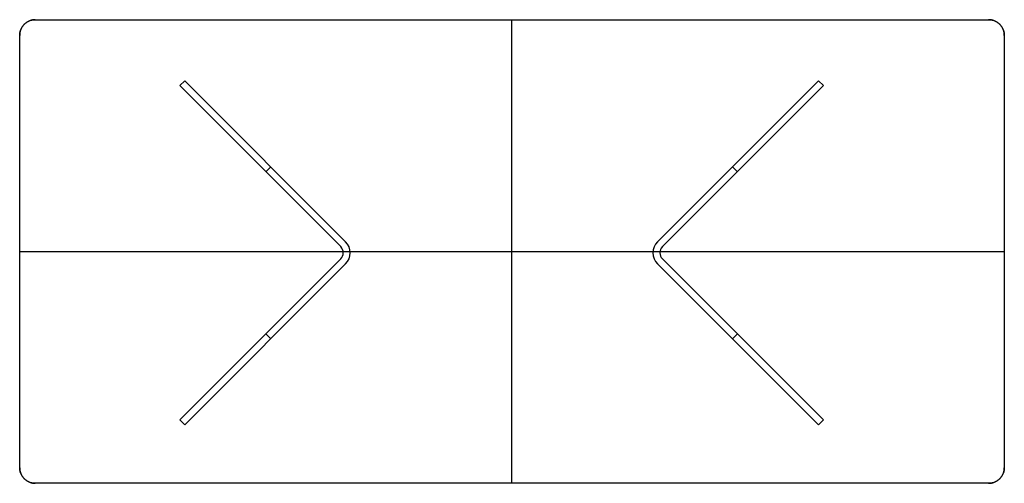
# Model space of a CAD drawing. Header units: millimetres. Extents: x -1479 to 221, y 153 to 953.
import ezdxf

# ---------------------------------------------------------------- set-up
doc = ezdxf.new("R2010")
doc.units = ezdxf.units.MM
doc.header["$MEASUREMENT"] = 0
doc.layers.add('DEFAULT', color=7, linetype='Continuous')

msp = doc.modelspace()

# ---------------------------------------------------------------- linework, layer by layer
at = {"layer": 'DEFAULT'}
for p, q in [((-1452.1, 953.4), (193.9, 953.4)), ((-1452.1, 953.4, 15), (193.9, 953.4, 15)), ((-1479.1, 180.4), (-1479.1, 926.4)), ((-1479.1, 180.4, 15), (-1479.1, 926.4, 15)), ((220.9, 926.4), (220.9, 180.4)), ((220.9, 926.4, 15), (220.9, 180.4, 15)), ((-1202.7, 839.7), (-1202.7, 839.7, -720)), ((-1198.4, 843.9), (-1198.4, 843.9, -720)), ((-1194.2, 848.2), (-916.3, 570.3)), ((-1194.2, 848.2), (-916.3, 570.3)), ((-1194.2, 848.2, -720), (-916.3, 570.3, -720)), ((-1194.2, 848.2), (-1194.2, 848.2, -720)), ((-916.3, 570.3, -360), (-1194.2, 848.2, -360)), ((-100, 848.2), (-377.9, 570.3)), ((-377.9, 570.3), (-100, 848.2)), ((-377.9, 570.3, -720), (-100, 848.2, -720)), ((-100, 848.2, -360), (-377.9, 570.3, -360)), ((-100, 848.2), (-100, 848.2, -720)), ((-95.7, 843.9), (-95.7, 843.9, -720)), ((-91.5, 839.7), (-91.5, 839.7, -720)), ((-1055.2, 709.2), (-1055.2, 709.2, -720)), ((-1054.2, 691.2), (-1045.7, 699.7)), ((-1054.2, 691.2, -720), (-1045.7, 699.7, -720)), ((-240, 691.2), (-248.5, 699.7)), ((-240, 691.2, -720), (-248.5, 699.7, -720)), ((-238.9, 709.2), (-238.9, 709.2, -720)), ((-924.8, 561.8), (-924.8, 561.8, -720)), ((-916.3, 570.3), (-916.3, 570.3, -720)), ((-377.9, 570.3), (-377.9, 570.3, -720)), ((-369.4, 561.8), (-369.4, 561.8, -720)), ((-1202.7, 262.7), (-924.8, 540.6)), ((-1202.7, 262.7), (-924.8, 540.6)), ((-1202.7, 262.7, -720), (-924.8, 540.6, -720)), ((-924.8, 540.6, -360), (-1202.7, 262.7, -360)), ((-916.3, 532.1), (-1194.2, 254.2)), ((-916.3, 532.1), (-1194.2, 254.2)), ((-916.3, 532.1, -720), (-1194.2, 254.2, -720)), ((-1194.2, 254.2, -360), (-916.3, 532.1, -360)), ((-924.8, 540.6), (-924.8, 540.6, -720)), ((-916.3, 532.1), (-916.3, 532.1, -720)), ((-377.9, 532.1), (-100, 254.2)), ((-100, 254.2), (-377.9, 532.1)), ((-100, 254.2, -720), (-377.9, 532.1, -720)), ((-377.9, 532.1, -360), (-100, 254.2, -360)), ((-377.9, 532.1), (-377.9, 532.1, -720)), ((-91.5, 262.7), (-369.4, 540.6)), ((-369.4, 540.6), (-91.5, 262.7)), ((-369.4, 540.6, -720), (-91.5, 262.7, -720)), ((-91.5, 262.7, -360), (-369.4, 540.6, -360)), ((-369.4, 540.6), (-369.4, 540.6, -720)), ((-1045.7, 402.7), (-1054.2, 411.2)), ((-1045.7, 402.7, -720), (-1054.2, 411.2, -720)), ((-240, 411.2), (-248.5, 402.7)), ((-240, 411.2, -720), (-248.5, 402.7, -720)), ((-1194.2, 254.2), (-1202.7, 262.7)), ((-1194.2, 254.2), (-1202.7, 262.7)), ((-1194.2, 254.2, -720), (-1202.7, 262.7, -720)), ((-1202.7, 262.7), (-1202.7, 262.7, -720)), ((-1202.7, 262.7, -360), (-1194.2, 254.2, -360)), ((-1198.4, 258.5), (-1198.4, 258.5, -720)), ((-100, 254.2), (-91.5, 262.7)), ((-91.5, 262.7), (-100, 254.2)), ((-91.5, 262.7, -720), (-100, 254.2, -720)), ((-100, 254.2, -360), (-91.5, 262.7, -360)), ((-95.7, 258.5), (-95.7, 258.5, -720)), ((-91.5, 262.7), (-91.5, 262.7, -720)), ((-1194.2, 254.2), (-1194.2, 254.2, -720)), ((-100, 254.2), (-100, 254.2, -720)), ((193.9, 153.4), (-1452.1, 153.4)), ((193.9, 153.4, 15), (-1452.1, 153.4, 15))]:
    msp.add_line(p, q, dxfattribs=at)
for points in [[(-924.8, 561.8), (-1202.7, 839.7), (-1194.2, 848.2)], [(-1202.7, 839.7), (-1194.2, 848.2)], [(-1202.7, 839.7), (-1194.2, 848.2)], [(-1194.2, 848.2), (-1202.7, 839.7)], [(-924.8, 561.8), (-1202.7, 839.7)], [(-924.8, 561.8), (-1202.7, 839.7)], [(-1202.7, 839.7), (-924.8, 561.8)], [(-369.4, 561.8), (-91.5, 839.7), (-100, 848.2)], [(-91.5, 839.7), (-369.4, 561.8)], [(-91.5, 839.7), (-369.4, 561.8)], [(-369.4, 561.8), (-91.5, 839.7)], [(-100, 848.2), (-91.5, 839.7)], [(-100, 848.2), (-91.5, 839.7)], [(-91.5, 839.7), (-100, 848.2)]]:
    msp.add_lwpolyline(points, dxfattribs=at)
for centre, radius, start, end in [((-935.4, 551.2), 15, 315, 45), ((-935.4, 551.2), 15, 315, 45), ((-935.4, 551.2, -720), 15, 315, 45), ((-935.4, 551.2, -360), 15, 315, 45), ((-935.4, 551.2), 27, 315, 45), ((-935.4, 551.2), 27, 315, 45), ((-935.4, 551.2, -720), 27, 315, 45), ((-935.4, 551.2, -360), 27, 315, 45), ((-358.8, 551.2), 27, 135, 225), ((-358.8, 551.2), 27, 135, 225), ((-358.8, 551.2, -720), 27, 135, 225), ((-358.8, 551.2, -360), 27, 135, 225), ((-358.8, 551.2), 15, 135, 225), ((-358.8, 551.2), 15, 135, 225), ((-358.8, 551.2, -720), 15, 135, 225), ((-358.8, 551.2, -360), 15, 135, 225)]:
    msp.add_arc(centre, radius, start, end, dxfattribs=at)
for points, weights in [([(-1452.1, 953.4), (-1479.1, 953.4), (-1479.1, 926.4)], [1, 0.707106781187, 1]), ([(-1479.1, 926.4, 15), (-1479.1, 953.4, 15), (-1452.1, 953.4, 15)], [1, 0.707106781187, 1]), ([(220.9, 926.4), (220.9, 953.4), (193.9, 953.4)], [1, 0.707106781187, 1]), ([(193.9, 953.4, 15), (220.9, 953.4, 15), (220.9, 926.4, 15)], [1, 0.707106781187, 1]), ([(193.9, 953.4), (220.9, 953.4), (220.9, 926.4)], [1, 0.707106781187, 1]), ([(193.9, 953.4, 15), (220.9, 953.4, 15), (220.9, 926.4, 15)], [1, 0.707106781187, 1]), ([(-1479.1, 180.4), (-1479.1, 153.4), (-1452.1, 153.4)], [1, 0.707106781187, 1]), ([(-1452.1, 153.4, 15), (-1479.1, 153.4, 15), (-1479.1, 180.4, 15)], [1, 0.707106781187, 1]), ([(-1479.1, 180.4, 15), (-1479.1, 153.4, 15), (-1452.1, 153.4, 15)], [1, 0.707106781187, 1]), ([(-1479.1, 180.4), (-1479.1, 175.3), (-1477.2, 170.5)], [1, 0.926776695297, 0.890165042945]), ([(193.9, 153.4), (220.9, 153.4), (220.9, 180.4)], [1, 0.707106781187, 1]), ([(220.9, 180.4, 15), (220.9, 153.4, 15), (193.9, 153.4, 15)], [1, 0.707106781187, 1]), ([(220.9, 180.4), (220.9, 153.4), (193.9, 153.4)], [1, 0.707106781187, 1]), ([(220.9, 180.4, 15), (220.9, 153.4, 15), (193.9, 153.4, 15)], [1, 0.707106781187, 1])]:
    msp.add_rational_spline(points, weights, degree=2, dxfattribs=at)
for points, degree in [([(-1452.1, 953.4), (-1452.1, 953.4, 5), (-1452.1, 953.4, 10), (-1452.1, 953.4, 15)], 3), ([(-1452.1, 953.4, 7.5), (-629.1, 953.4, 7.5), (193.9, 953.4, 7.5)], 2), ([(-629.1, 153.4), (-629.1, 553.4), (-629.1, 953.4)], 2), ([(-629.1, 153.4, 15), (-629.1, 553.4, 15), (-629.1, 953.4, 15)], 2), ([(-629.1, 953.4), (-629.1, 953.4, 7.5), (-629.1, 953.4, 15)], 2), ([(193.9, 953.4), (193.9, 953.4, 5), (193.9, 953.4, 10), (193.9, 953.4, 15)], 3), ([(-1471.2, 945.5), (-1471.2, 945.5, 5), (-1471.2, 945.5, 10), (-1471.2, 945.5, 15)], 3), ([(213, 945.5), (213, 945.5, 5), (213, 945.5, 10), (213, 945.5, 15)], 3), ([(-1479.1, 926.4), (-1479.1, 926.4, 5), (-1479.1, 926.4, 10), (-1479.1, 926.4, 15)], 3), ([(-1479.1, 180.4, 7.5), (-1479.1, 553.4, 7.5), (-1479.1, 926.4, 7.5)], 2), ([(220.9, 926.4), (220.9, 926.4, 5), (220.9, 926.4, 10), (220.9, 926.4, 15)], 3), ([(220.9, 926.4, 7.5), (220.9, 553.4, 7.5), (220.9, 180.4, 7.5)], 2), ([(-1479.1, 553.4), (-1479.1, 553.4, 7.5), (-1479.1, 553.4, 15)], 2), ([(-1479.1, 553.4), (-629.1, 553.4), (220.9, 553.4)], 2), ([(-1479.1, 553.4, 15), (-629.1, 553.4, 15), (220.9, 553.4, 15)], 2), ([(220.9, 553.4), (220.9, 553.4, 7.5), (220.9, 553.4, 15)], 2), ([(-1479.1, 180.4, 15), (-1479.1, 180.4, 10), (-1479.1, 180.4, 5), (-1479.1, 180.4)], 3), ([(220.9, 180.4), (220.9, 180.4, 5), (220.9, 180.4, 10), (220.9, 180.4, 15)], 3), ([(-1471.2, 161.3, 15), (-1471.2, 161.3, 10), (-1471.2, 161.3, 5), (-1471.2, 161.3)], 3), ([(-1452.1, 153.4, 15), (-1452.1, 153.4, 10), (-1452.1, 153.4, 5), (-1452.1, 153.4)], 3), ([(193.9, 153.4, 7.5), (-629.1, 153.4, 7.5), (-1452.1, 153.4, 7.5)], 2), ([(-629.1, 153.4), (-629.1, 153.4, 7.5), (-629.1, 153.4, 15)], 2), ([(193.9, 153.4), (193.9, 153.4, 5), (193.9, 153.4, 10), (193.9, 153.4, 15)], 3), ([(213, 161.3), (213, 161.3, 5), (213, 161.3, 10), (213, 161.3, 15)], 3)]:
    msp.add_open_spline(points, degree=degree, dxfattribs=at)

doc.saveas('drawing.dxf')
